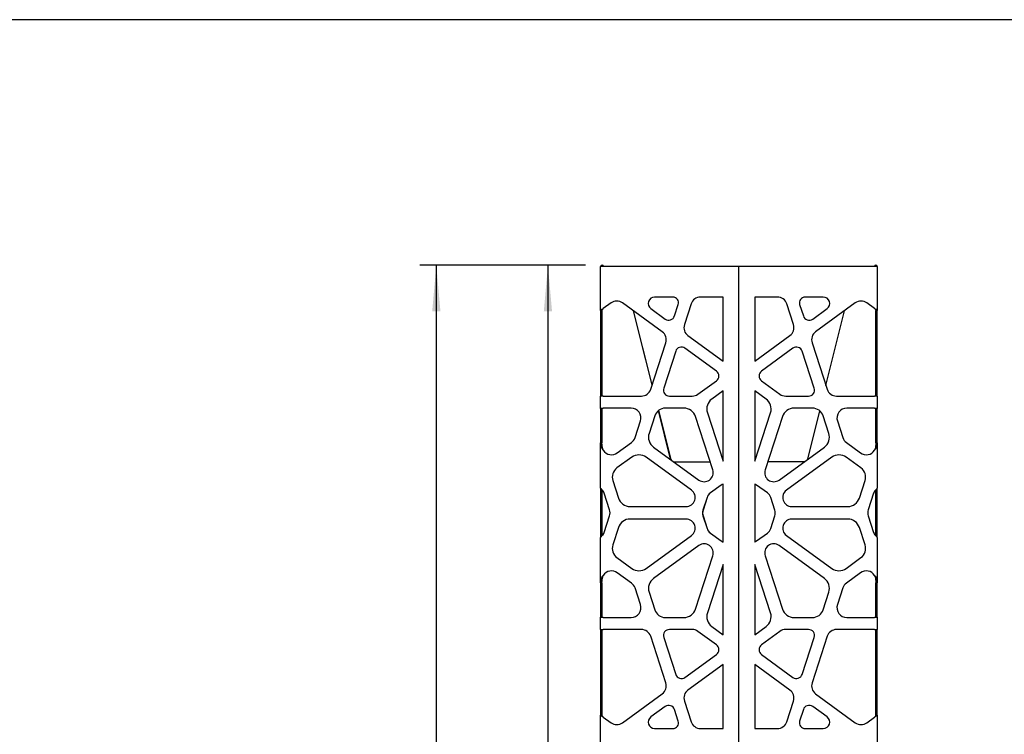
# Model space of a CAD drawing. Header units: millimetres. Extents: x 246 to 4346, y 1072 to 3942.
# Tile 7 of 25: x 1556 to 2454, y 3291 to 3942. Entities that reach past the tile are written whole.
import ezdxf

# ---------------------------------------------------------------- set-up
doc = ezdxf.new("R2010")
doc.units = ezdxf.units.MM
doc.header["$LTSCALE"] = 15
doc.linetypes.add('SLD-Solido', pattern=[0])
doc.layers.add('QUOTE', color=1, linetype='SLD-Solido')
doc.layers.add('SCHIZZI', color=9, linetype='Continuous')
doc.styles.add('SLDTEXTSTYLE1', font='GOTHIC.TTF', dxfattribs={"width": 0.913})
doc.dimstyles.new('SLDDIMSTYLE0', dxfattribs={"dimtxt": 39.6875, "dimasz": 42, "dimexe": 0, "dimexo": 0.0625, "dimgap": 9.921875, "dimtad": 1, "dimdec": 1, "dimrnd": 1e-09, "dimzin": 12, "dimdsep": 46, "dimtxsty": 'SLDTEXTSTYLE1', "dimsah": 1, "dimcen": 0.09, "dimadec": 0, "dimazin": 3, "dimtfac": 1, "dimtdec": 1, "dimtofl": 0, "dimtmove": 0, "dimatfit": 3, "dimfxl": 1, "dimfrac": 2, "dimtolj": 1, "dimtzin": 12, "dimarcsym": 0})

# ---------------------------------------------------------------- blocks, each defined once
blk = doc.blocks.new('_D_3')
at = {"layer": 'QUOTE', "transparency": 16777216}
for p, q in [((2072.32, 3718.44), (2022.94, 3718.44)), ((2037.94, 3718.44), (2037.94, 2790.84)), ((2071.07, 2790.84), (2022.94, 2790.84))]:
    blk.add_line(p, q, dxfattribs=at)
for points in [[(2037.94, 3718.44), (2034.19, 3676.44), (2041.69, 3676.44)], [(2037.94, 2790.84), (2041.69, 2832.84), (2034.19, 2832.84)]]:
    blk.add_solid(points, dxfattribs=at)
at = {"layer": 'QUOTE', "transparency": 16777216, "insert": (1987.24, 3158.86), "char_height": 39.687, "attachment_point": 1, "rotation": 90, "style": 'SLDTEXTSTYLE1'}
blk.add_mtext('927,6', dxfattribs=at)
blk = doc.blocks.new('_D_5')
at = {"layer": 'QUOTE', "transparency": 16777216}
for p, q in [((2072.32, 3718.44), (1921.07, 3718.44)), ((1936.07, 3718.44), (1936.07, 2015.99)), ((2073.47, 2015.99), (1921.07, 2015.99))]:
    blk.add_line(p, q, dxfattribs=at)
for points in [[(1936.07, 3718.44), (1932.32, 3676.44), (1939.82, 3676.44)], [(1936.07, 2015.99), (1939.82, 2057.99), (1932.32, 2057.99)]]:
    blk.add_solid(points, dxfattribs=at)
at = {"layer": 'QUOTE', "transparency": 16777216, "insert": (1885.38, 2723.47), "char_height": 39.687, "attachment_point": 1, "rotation": 90, "style": 'SLDTEXTSTYLE1'}
blk.add_mtext('1702,5', dxfattribs=at)

msp = doc.modelspace()

# ---------------------------------------------------------------- linework, layer by layer
for p, q in [((2086.07, 3677.11), (2086.07, 3717.19)), ((2088.47, 3717.19), (2086.07, 3717.19)), ((2209.87, 3717.19), (2088.47, 3717.19)), ((2212.27, 3717.19), (2209.87, 3717.19)), ((2212.27, 2017.19), (2212.27, 3717.19)), ((2214.67, 3717.19), (2212.27, 3717.19)), ((2336.07, 3717.19), (2214.67, 3717.19)), ((2338.47, 3717.19), (2336.07, 3717.19)), ((2338.47, 3717.19), (2338.47, 3677.11)), ((2151.94, 3689.41), (2135.26, 3689.41)), ((2197.76, 3689.41), (2177.15, 3689.41)), ((2197.76, 3630.98), (2197.76, 3689.41)), ((2247.4, 3689.41), (2226.79, 3689.41)), ((2226.79, 3689.41), (2226.79, 3630.98)), ((2289.29, 3689.41), (2272.61, 3689.41)), ((2086.07, 3677.11), (2087.27, 3677.11)), ((2086.07, 3677.11), (2086.07, 3657.89)), ((2087.27, 3677.11), (2087.27, 3657.89)), ((2095.52, 3684.06), (2088.47, 3678.94)), ((2142.3, 3657.74), (2106.07, 3684.06)), ((2133.14, 3609.48), (2116.17, 3676.72)), ((2131.84, 3678.88), (2144.94, 3669.36)), ((2153.5, 3672.14), (2156.89, 3682.59)), ((2168.62, 3683.21), (2162.47, 3664.29)), ((2262.08, 3664.29), (2255.93, 3683.21)), ((2267.66, 3682.59), (2271.05, 3672.14)), ((2279.61, 3669.36), (2292.71, 3678.88)), ((2318.48, 3684.06), (2282.25, 3657.74)), ((2291.68, 3608.65), (2308.47, 3676.79)), ((2336.07, 3678.94), (2329.03, 3684.06)), ((2337.27, 3677.11), (2338.47, 3677.11)), ((2337.27, 3657.89), (2337.27, 3677.11)), ((2338.47, 3657.89), (2338.47, 3677.11)), ((2086.07, 3657.89), (2086.07, 3647.85)), ((2087.27, 3657.89), (2087.27, 3647.85)), ((2337.27, 3647.85), (2337.27, 3657.89)), ((2338.47, 3647.85), (2338.47, 3657.89)), ((2133.06, 3609.24), (2121.94, 3653.86)), ((2165.73, 3654.26), (2197.76, 3630.98)), ((2226.79, 3630.98), (2258.82, 3654.26)), ((2086.07, 3647.85), (2086.07, 3605.26)), ((2087.27, 3647.85), (2087.27, 3605.26)), ((2131.77, 3605.26), (2145.56, 3647.71)), ((2154.57, 3639.98), (2143.6, 3606.21)), ((2191.7, 3621.84), (2162.97, 3642.71)), ((2261.58, 3642.71), (2232.85, 3621.84)), ((2280.95, 3606.21), (2269.98, 3639.98)), ((2278.99, 3647.71), (2292.78, 3605.26)), ((2337.27, 3605.26), (2337.27, 3647.85)), ((2338.47, 3605.26), (2338.47, 3647.85)), ((2174.87, 3600.78), (2191.7, 3613.01)), ((2232.85, 3613.01), (2249.68, 3600.78)), ((2086.07, 3605.26), (2086.07, 3599.07)), ((2087.27, 3605.26), (2087.27, 3599.07)), ((2197.76, 3603.87), (2187.49, 3596.4)), ((2197.76, 3539.77), (2197.76, 3603.87)), ((2226.79, 3603.87), (2226.79, 3539.77)), ((2237.06, 3596.4), (2226.79, 3603.87)), ((2337.27, 3599.07), (2337.27, 3605.26)), ((2338.47, 3599.07), (2338.47, 3605.26)), ((2086.07, 3587.87), (2086.07, 3599.07)), ((2088.47, 3599.07), (2086.07, 3599.07)), ((2088.47, 3599.07), (2123.24, 3599.07)), ((2148.79, 3599.07), (2169.6, 3599.07)), ((2254.95, 3599.07), (2275.76, 3599.07)), ((2301.31, 3599.07), (2336.07, 3599.07)), ((2338.47, 3599.07), (2336.07, 3599.07)), ((2338.47, 3599.07), (2338.47, 3587.87)), ((2086.07, 3587.87), (2087.27, 3587.87)), ((2086.07, 3587.87), (2086.07, 3576.36)), ((2087.27, 3587.87), (2087.27, 3576.36)), ((2087.77, 3588.11), (2088.47, 3588.11)), ((2113.84, 3588.11), (2088.47, 3588.11)), ((2149.96, 3541.46), (2138.87, 3585.93)), ((2150.34, 3541.33), (2139.05, 3586.07)), ((2161.95, 3588.11), (2145.2, 3588.11)), ((2279.35, 3588.11), (2262.59, 3588.11)), ((2275.17, 3541.66), (2286.01, 3585.66)), ((2336.07, 3588.11), (2310.7, 3588.11)), ((2336.07, 3588.11), (2336.78, 3588.11)), ((2337.27, 3587.87), (2338.47, 3587.87)), ((2337.27, 3576.36), (2337.27, 3587.87)), ((2338.47, 3576.36), (2338.47, 3587.87)), ((2135.4, 3580.98), (2130.22, 3565.05)), ((2188.38, 3531.79), (2172.6, 3580.37)), ((2183.43, 3583.89), (2197.76, 3539.77)), ((2226.79, 3539.77), (2241.12, 3583.89)), ((2251.95, 3580.37), (2236.17, 3531.79)), ((2294.33, 3565.05), (2289.15, 3580.98)), ((2086.07, 3576.36), (2086.07, 3556.38)), ((2087.27, 3576.36), (2087.27, 3556.38)), ((2117.44, 3561.17), (2122.38, 3576.36)), ((2302.17, 3576.36), (2307.11, 3561.17)), ((2337.27, 3556.38), (2337.27, 3576.36)), ((2338.47, 3556.38), (2338.47, 3576.36)), ((2086.07, 3515.13), (2086.07, 3556.38)), ((2087.27, 3556.38), (2086.07, 3556.38)), ((2087.76, 3551.78), (2087.05, 3551.78)), ((2087.76, 3551.78), (2087.27, 3556.38)), ((2088.47, 3549.65), (2087.76, 3551.78)), ((2101.26, 3547.3), (2114.18, 3556.69)), ((2134.29, 3552.54), (2175.62, 3522.52)), ((2248.93, 3522.52), (2290.26, 3552.54)), ((2310.37, 3556.69), (2323.29, 3547.3)), ((2336.79, 3551.78), (2336.07, 3549.65)), ((2337.27, 3556.38), (2336.79, 3551.78)), ((2336.79, 3551.78), (2337.5, 3551.78)), ((2338.47, 3556.38), (2337.27, 3556.38)), ((2338.47, 3556.38), (2338.47, 3515.13)), ((2114.44, 3543.33), (2100.89, 3533.49)), ((2168.92, 3513.31), (2127.6, 3543.33)), ((2150.28, 3541.54), (2149.96, 3541.46)), ((2296.95, 3543.33), (2255.63, 3513.31)), ((2275.14, 3541.56), (2275.17, 3541.66)), ((2323.66, 3533.49), (2310.11, 3543.33)), ((2153.26, 3539.11), (2185.98, 3539.19)), ((2238.62, 3539.33), (2272.2, 3539.42)), ((2086.07, 3515.05), (2086.07, 3499.86)), ((2097.15, 3521.96), (2102.32, 3506.03)), ((2196.08, 3517.91), (2186.22, 3510.74)), ((2196.13, 3517.91), (2186.27, 3510.75)), ((2197.76, 3465.95), (2197.76, 3518.85)), ((2226.79, 3518.83), (2226.79, 3465.97)), ((2238.28, 3510.75), (2228.42, 3517.91)), ((2322.23, 3506.03), (2327.4, 3521.96)), ((2338.47, 3499.86), (2338.47, 3515.05)), ((2087.27, 3513.56), (2087.27, 3499.86)), ((2094.26, 3495.38), (2089.33, 3510.57)), ((2183.19, 3506.57), (2179.4, 3494.93)), ((2183.24, 3506.57), (2179.52, 3495.1)), ((2245.03, 3495.1), (2241.31, 3506.57)), ((2335.22, 3510.57), (2330.29, 3495.38)), ((2337.27, 3499.86), (2337.27, 3513.56)), ((2086.07, 3499.86), (2086.07, 3485.35)), ((2087.27, 3499.86), (2087.27, 3485.35)), ((2112.96, 3498.3), (2164.05, 3498.3)), ((2260.5, 3498.3), (2311.58, 3498.3)), ((2337.27, 3485.35), (2337.27, 3499.86)), ((2338.47, 3485.35), (2338.47, 3499.86)), ((2089.33, 3474.64), (2094.26, 3489.83)), ((2164.05, 3486.91), (2112.96, 3486.91)), ((2179.4, 3489.88), (2183.18, 3478.23)), ((2179.52, 3489.7), (2183.24, 3478.24)), ((2241.31, 3478.24), (2245.03, 3489.7)), ((2311.58, 3486.91), (2260.5, 3486.91)), ((2330.29, 3489.83), (2335.22, 3474.64)), ((2086.07, 3485.35), (2086.07, 3470.16)), ((2087.27, 3485.35), (2087.27, 3471.65)), ((2102.32, 3479.18), (2097.15, 3463.25)), ((2327.4, 3463.25), (2322.23, 3479.18)), ((2337.27, 3471.65), (2337.27, 3485.35)), ((2338.47, 3470.16), (2338.47, 3485.35)), ((2086.07, 3428.83), (2086.07, 3470.08)), ((2127.6, 3441.88), (2168.92, 3471.9)), ((2186.22, 3474.06), (2196.08, 3466.9)), ((2186.27, 3474.06), (2196.13, 3466.9)), ((2228.42, 3466.9), (2238.28, 3474.06)), ((2255.63, 3471.9), (2296.95, 3441.88)), ((2338.47, 3470.08), (2338.47, 3428.83)), ((2175.62, 3462.69), (2134.29, 3432.67)), ((2290.26, 3432.67), (2248.93, 3462.69)), ((2100.89, 3451.72), (2114.44, 3441.88)), ((2172.6, 3404.83), (2188.38, 3453.41)), ((2236.17, 3453.41), (2251.95, 3404.83)), ((2310.11, 3441.88), (2323.66, 3451.72)), ((2197.76, 3445.44), (2183.43, 3401.31)), ((2197.76, 3381.34), (2197.76, 3445.44)), ((2226.79, 3445.44), (2226.79, 3381.34)), ((2241.12, 3401.31), (2226.79, 3445.44)), ((2087.76, 3433.42), (2087.05, 3433.42)), ((2087.27, 3428.83), (2087.76, 3433.42)), ((2087.76, 3433.42), (2088.47, 3435.56)), ((2114.18, 3428.52), (2101.26, 3437.91)), ((2323.29, 3437.91), (2310.37, 3428.52)), ((2336.07, 3435.56), (2336.79, 3433.42)), ((2336.79, 3433.42), (2337.5, 3433.42)), ((2336.79, 3433.42), (2337.27, 3428.83)), ((2086.07, 3428.83), (2087.27, 3428.83)), ((2086.07, 3428.83), (2086.07, 3408.84)), ((2087.27, 3428.83), (2087.27, 3408.84)), ((2122.38, 3408.84), (2117.44, 3424.03)), ((2307.11, 3424.03), (2302.17, 3408.84)), ((2337.27, 3428.83), (2338.47, 3428.83)), ((2337.27, 3408.84), (2337.27, 3428.83)), ((2338.47, 3408.84), (2338.47, 3428.83)), ((2130.22, 3420.15), (2135.4, 3404.22)), ((2289.15, 3404.22), (2294.33, 3420.15)), ((2086.07, 3408.84), (2086.07, 3397.34)), ((2087.27, 3408.84), (2087.27, 3397.34)), ((2337.27, 3397.34), (2337.27, 3408.84)), ((2338.47, 3397.34), (2338.47, 3408.84)), ((2086.07, 3386.14), (2086.07, 3397.34)), ((2087.27, 3397.34), (2086.07, 3397.34)), ((2088.47, 3397.1), (2087.77, 3397.1)), ((2088.47, 3397.1), (2113.84, 3397.1)), ((2145.2, 3397.1), (2161.95, 3397.1)), ((2262.59, 3397.1), (2279.35, 3397.1)), ((2310.7, 3397.1), (2336.07, 3397.1)), ((2336.78, 3397.1), (2336.07, 3397.1)), ((2338.47, 3397.34), (2337.27, 3397.34)), ((2338.47, 3397.34), (2338.47, 3386.14)), ((2187.49, 3388.8), (2197.76, 3381.34)), ((2226.79, 3381.34), (2237.06, 3388.8)), ((2086.07, 3386.14), (2088.47, 3386.14)), ((2086.07, 3386.14), (2086.07, 3379.94)), ((2086.07, 3379.94), (2086.07, 3337.35)), ((2087.27, 3386.14), (2087.27, 3379.94)), ((2087.27, 3379.94), (2087.27, 3337.35)), ((2123.24, 3386.14), (2088.47, 3386.14)), ((2145.56, 3337.5), (2131.77, 3379.94)), ((2143.6, 3378.99), (2154.57, 3345.22)), ((2169.6, 3386.14), (2148.79, 3386.14)), ((2191.7, 3372.2), (2174.87, 3384.43)), ((2249.68, 3384.43), (2232.85, 3372.2)), ((2275.76, 3386.14), (2254.95, 3386.14)), ((2269.98, 3345.22), (2280.95, 3378.99)), ((2292.78, 3379.94), (2278.99, 3337.5)), ((2336.07, 3386.14), (2301.31, 3386.14)), ((2336.07, 3386.14), (2338.47, 3386.14)), ((2337.27, 3379.94), (2337.27, 3386.14)), ((2337.27, 3337.35), (2337.27, 3379.94)), ((2338.47, 3379.94), (2338.47, 3386.14)), ((2338.47, 3337.35), (2338.47, 3379.94)), ((2162.97, 3342.49), (2191.7, 3363.36)), ((2232.85, 3363.36), (2261.58, 3342.49)), ((2197.76, 3354.22), (2165.73, 3330.95)), ((2197.76, 3295.8), (2197.76, 3354.22)), ((2258.82, 3330.95), (2226.79, 3354.22)), ((2226.79, 3354.22), (2226.79, 3295.8)), ((2086.07, 3337.35), (2086.07, 3327.32)), ((2087.27, 3337.35), (2087.27, 3327.32)), ((2337.27, 3327.32), (2337.27, 3337.35)), ((2338.47, 3327.32), (2338.47, 3337.35)), ((2086.07, 3327.32), (2086.07, 3308.1)), ((2087.27, 3327.32), (2087.27, 3308.1)), ((2106.07, 3301.15), (2142.3, 3327.47)), ((2282.25, 3327.47), (2318.48, 3301.15)), ((2337.27, 3308.1), (2337.27, 3327.32)), ((2338.47, 3308.1), (2338.47, 3327.32)), ((2162.47, 3320.92), (2168.62, 3302)), ((2255.93, 3302), (2262.08, 3320.92)), ((2087.27, 3308.1), (2086.07, 3308.1)), ((2086.07, 3273), (2086.07, 3308.1)), ((2144.94, 3315.85), (2131.84, 3306.33)), ((2156.89, 3302.62), (2153.5, 3313.07)), ((2271.05, 3313.07), (2267.66, 3302.62)), ((2292.71, 3306.33), (2279.61, 3315.85)), ((2338.47, 3308.1), (2337.27, 3308.1)), ((2338.47, 3308.1), (2338.47, 3273)), ((2088.47, 3306.27), (2095.52, 3301.15)), ((2329.03, 3301.15), (2336.07, 3306.27)), ((2135.26, 3295.8), (2151.94, 3295.8)), ((2177.15, 3295.8), (2197.76, 3295.8)), ((2226.79, 3295.8), (2247.4, 3295.8)), ((2272.61, 3295.8), (2289.29, 3295.8))]:
    msp.add_line(p, q)
at = {"flags": 128}
for points in [[(2150.34, 3541.33), (2150.5, 3540.87), (2150.57, 3540.71)], [(2152.72, 3539.16), (2152.76, 3539.15), (2153.26, 3539.11)]]:
    msp.add_lwpolyline(points, dxfattribs=at)
for centre, radius, start, end in [((2087.32, 3717.19), 1.25, 0, 180), ((2087.32, 3717.19), 0.05, 0, 180), ((2337.22, 3717.19), 1.25, 0, 180), ((2337.22, 3717.19), 0.05, 0, 180), ((2100.8, 3676.8), 8.97, 54, 126), ((2135.26, 3683.59), 5.82, 90, 234), ((2151.94, 3684.2), 5.21, 342, 90), ((2177.15, 3680.44), 8.97, 90, 162), ((2247.4, 3680.44), 8.97, 18, 90), ((2272.61, 3684.2), 5.21, 90, 198), ((2289.29, 3683.59), 5.82, 306, 90), ((2323.75, 3676.8), 8.97, 54, 126), ((2148.21, 3673.85), 5.56, 234, 342), ((2276.34, 3673.85), 5.56, 198, 306), ((2137.03, 3650.48), 8.97, 342, 54), ((2171, 3661.52), 8.97, 162, 234), ((2253.55, 3661.52), 8.97, 306, 18), ((2287.52, 3650.48), 8.97, 126, 198), ((2159.76, 3638.3), 5.46, 54, 162), ((2264.79, 3638.3), 5.46, 18, 126), ((2188.49, 3617.43), 5.46, 306, 54), ((2236.06, 3617.43), 5.46, 126, 234), ((2123.24, 3608.04), 8.97, 270, 342), ((2148.79, 3604.53), 5.46, 162, 270), ((2275.76, 3604.53), 5.46, 270, 18), ((2301.31, 3608.04), 8.97, 198, 270), ((2169.6, 3608.04), 8.97, 270, 306), ((2194.07, 3587.35), 11.19, 126, 198), ((2230.48, 3587.35), 11.19, 342, 54), ((2254.95, 3608.04), 8.97, 234, 270), ((2113.84, 3579.14), 8.97, 342, 90), ((2145.2, 3577.8), 10.31, 90, 162), ((2161.95, 3576.92), 11.19, 18, 90), ((2262.59, 3576.92), 11.19, 90, 162), ((2279.35, 3577.8), 10.31, 18, 90), ((2310.7, 3579.14), 8.97, 90, 198), ((2108.91, 3563.95), 8.97, 306, 342), ((2140.87, 3561.6), 11.19, 162, 234), ((2283.68, 3561.6), 11.19, 306, 18), ((2315.64, 3563.95), 8.97, 198, 234), ((2095.99, 3554.56), 8.97, 213.13771, 306), ((2121.02, 3534.28), 11.19, 54, 126), ((2152.29, 3542.04), 2.4, 194, 204.38217), ((2303.53, 3534.28), 11.19, 54, 126), ((2328.56, 3554.56), 8.97, 234, 326.86229), ((2106.95, 3525.15), 10.31, 126, 198), ((2180.49, 3529.23), 8.3, 234, 18), ((2244.06, 3529.23), 8.3, 162, 306), ((2317.6, 3525.15), 10.31, 342, 54), ((2200.98, 3511.16), 8.34, 112.71004, 125.99312), ((2201.03, 3511.16), 8.34, 113.07721, 125.9684), ((2223.52, 3511.16), 8.34, 54.0316, 66.92279), ((2080.79, 3507.79), 8.97, 18, 31.10521), ((2112.96, 3509.49), 11.19, 198, 270), ((2164.05, 3506.59), 8.3, 270, 54), ((2191.12, 3503.99), 8.34, 125.98805, 162.00474), ((2233.38, 3503.99), 8.35, 17.99054, 54.01195), ((2260.5, 3506.59), 8.3, 126, 270), ((2311.58, 3509.49), 11.19, 270, 342), ((2343.76, 3507.79), 8.97, 148.89479, 162), ((2085.73, 3492.6), 8.97, 342, 18), ((2112.96, 3475.72), 11.19, 90, 162), ((2164.05, 3478.61), 8.3, 306, 90), ((2186.17, 3492.4), 7.22, 159.51311, 200.48689), ((2189.52, 3492.4), 10.36, 164.891, 195.109), ((2235.03, 3492.4), 10.36, 344.891, 15.109), ((2260.5, 3478.61), 8.3, 90, 234), ((2311.58, 3475.72), 11.19, 18, 90), ((2338.82, 3492.6), 8.97, 162, 198), ((2191.12, 3480.81), 8.34, 197.988, 234.00746), ((2191.17, 3480.81), 8.34, 197.98328, 234.00746), ((2233.38, 3480.81), 8.34, 305.99254, 342.01672), ((2080.79, 3477.41), 8.97, 328.89479, 342), ((2343.76, 3477.41), 8.97, 198, 211.10521), ((2106.95, 3460.06), 10.31, 162, 234), ((2180.49, 3455.98), 8.3, 342, 126), ((2200.98, 3473.65), 8.34, 233.98892, 247.2869), ((2201.03, 3473.65), 8.34, 234.0316, 246.92302), ((2223.52, 3473.65), 8.34, 293.07698, 305.9684), ((2244.06, 3455.98), 8.3, 54, 198), ((2317.6, 3460.06), 10.31, 306, 18), ((2121.02, 3450.93), 11.19, 234, 306), ((2303.53, 3450.93), 11.19, 234, 306), ((2095.99, 3430.65), 8.97, 54, 146.86229), ((2328.56, 3430.65), 8.97, 33.13771, 126), ((2108.91, 3421.26), 8.97, 18, 54), ((2140.87, 3423.61), 11.19, 126, 198), ((2283.68, 3423.61), 11.19, 342, 54), ((2315.64, 3421.26), 8.97, 126, 162), ((2113.84, 3406.07), 8.97, 270, 18), ((2310.7, 3406.07), 8.97, 162, 270), ((2145.2, 3407.41), 10.31, 198, 270), ((2161.95, 3408.29), 11.19, 270, 342), ((2194.07, 3397.86), 11.19, 162, 234), ((2230.48, 3397.86), 11.19, 306, 18), ((2262.59, 3408.29), 11.19, 198, 270), ((2279.35, 3407.41), 10.31, 270, 342), ((2123.24, 3377.17), 8.97, 18, 90), ((2148.79, 3380.68), 5.46, 90, 198), ((2169.6, 3377.17), 8.97, 54, 90), ((2254.95, 3377.17), 8.97, 90, 126), ((2275.76, 3380.68), 5.46, 342, 90), ((2301.31, 3377.17), 8.97, 90, 162), ((2188.49, 3367.78), 5.46, 306, 54), ((2236.06, 3367.78), 5.46, 126, 234), ((2159.76, 3346.91), 5.46, 198, 306), ((2264.79, 3346.91), 5.46, 234, 342), ((2137.03, 3334.73), 8.97, 306, 18), ((2287.52, 3334.73), 8.97, 162, 234), ((2171, 3323.69), 8.97, 126, 198), ((2253.55, 3323.69), 8.97, 342, 54), ((2148.21, 3311.35), 5.56, 18, 126), ((2276.34, 3311.35), 5.56, 54, 162), ((2100.8, 3308.41), 8.97, 234, 306), ((2135.26, 3301.62), 5.82, 126, 270), ((2151.94, 3301.01), 5.21, 270, 18), ((2177.15, 3304.77), 8.97, 198, 270), ((2247.4, 3304.77), 8.97, 270, 342), ((2272.61, 3301.01), 5.21, 162, 270), ((2289.29, 3301.62), 5.82, 270, 54), ((2323.75, 3308.41), 8.97, 234, 306)]:
    msp.add_arc(centre, radius, start, end)
for points in [[(2086.07, 3677.11), (2086.11, 3677.26), (2086.18, 3677.57), (2086.74, 3678.02), (2087.53, 3678.48), (2088.16, 3678.79), (2088.47, 3678.94)], [(2087.27, 3677.11), (2087.29, 3677.26), (2087.33, 3677.57), (2087.61, 3678.02), (2088, 3678.48), (2088.32, 3678.79), (2088.47, 3678.94)], [(2336.07, 3678.94), (2336.39, 3678.79), (2337.02, 3678.48), (2337.81, 3678.02), (2338.37, 3677.57), (2338.44, 3677.26), (2338.47, 3677.11)], [(2336.07, 3678.94), (2336.23, 3678.79), (2336.55, 3678.48), (2336.94, 3678.02), (2337.22, 3677.57), (2337.26, 3677.26), (2337.27, 3677.11)], [(2087.05, 3551.78), (2086.77, 3552.55), (2086.22, 3554.08), (2086.12, 3555.61), (2086.07, 3556.38)], [(2338.47, 3556.38), (2338.43, 3555.61), (2338.33, 3554.08), (2337.78, 3552.55), (2337.5, 3551.78)], [(2086.07, 3428.83), (2086.12, 3429.6), (2086.22, 3431.13), (2086.77, 3432.66), (2087.05, 3433.42)], [(2337.5, 3433.42), (2337.78, 3432.66), (2338.33, 3431.13), (2338.43, 3429.6), (2338.47, 3428.83)], [(2088.47, 3306.27), (2088.16, 3306.42), (2087.53, 3306.73), (2086.74, 3307.18), (2086.18, 3307.64), (2086.11, 3307.94), (2086.07, 3308.1)], [(2088.47, 3306.27), (2088.32, 3306.42), (2088, 3306.73), (2087.61, 3307.18), (2087.33, 3307.64), (2087.29, 3307.94), (2087.27, 3308.1)], [(2338.47, 3308.1), (2338.44, 3307.94), (2338.37, 3307.64), (2337.81, 3307.18), (2337.02, 3306.73), (2336.39, 3306.42), (2336.07, 3306.27)], [(2337.27, 3308.1), (2337.26, 3307.94), (2337.22, 3307.64), (2336.94, 3307.18), (2336.55, 3306.73), (2336.23, 3306.42), (2336.07, 3306.27)]]:
    msp.add_open_spline(points, degree=3)
for points, knots in [([(2086.07, 3587.87), (2086.09, 3587.9), (2086.12, 3587.96), (2086.4, 3588.01), (2086.93, 3588.07), (2087.48, 3588.09), (2087.77, 3588.11)], [0, 0, 0, 0, 0.189999, 0.419983, 0.690002, 1, 1, 1, 1]), ([(2087.27, 3587.87), (2087.28, 3587.9), (2087.3, 3587.96), (2087.44, 3588.01), (2087.7, 3588.07), (2087.98, 3588.09), (2088.12, 3588.11)], [0, 0, 0, 0, 0.192532, 0.423009, 0.692062, 1, 1, 1, 1]), ([(2336.43, 3588.11), (2336.52, 3588.1), (2336.73, 3588.1), (2337, 3588.05), (2337.23, 3587.97), (2337.26, 3587.91), (2337.27, 3587.87)], [0, 0, 0, 0, 0.195347, 0.426671, 0.694743, 1, 1, 1, 1]), ([(2336.78, 3588.11), (2336.96, 3588.1), (2337.37, 3588.1), (2337.92, 3588.05), (2338.38, 3587.97), (2338.44, 3587.91), (2338.47, 3587.87)], [0, 0, 0, 0, 0.197132, 0.429451, 0.697068, 1, 1, 1, 1]), ([(2088.47, 3549.65), (2088.23, 3549.94), (2087.66, 3550.61), (2087.27, 3551.36), (2087.05, 3551.78)], [0, 0, 0, 0, 0.435786, 1, 1, 1, 1]), ([(2337.5, 3551.78), (2337.34, 3551.45), (2336.96, 3550.7), (2336.39, 3550.03), (2336.07, 3549.65)], [0, 0, 0, 0, 0.441429, 1, 1, 1, 1]), ([(2086.07, 3515.13), (2086.1, 3515), (2086.14, 3514.77), (2086.43, 3514.39), (2086.87, 3513.98), (2087.53, 3513.27), (2088.11, 3512.76), (2088.47, 3512.43)], [0, 0, 0, 0, 0.176637, 0.319512, 0.503709, 0.685273, 1, 1, 1, 1]), ([(2336.07, 3512.43), (2336.44, 3512.76), (2337.01, 3513.27), (2337.67, 3513.98), (2338.11, 3514.38), (2338.41, 3514.76), (2338.45, 3515), (2338.47, 3515.13)], [0, 0, 0, 0, 0.317947, 0.494109, 0.674684, 0.819297, 1, 1, 1, 1]), ([(2088.47, 3472.78), (2088.11, 3472.45), (2087.54, 3471.94), (2086.88, 3471.23), (2086.44, 3470.83), (2086.14, 3470.45), (2086.1, 3470.21), (2086.07, 3470.08)], [0, 0, 0, 0, 0.317947, 0.494109, 0.674684, 0.819297, 1, 1, 1, 1]), ([(2338.47, 3470.08), (2338.45, 3470.21), (2338.41, 3470.44), (2338.12, 3470.82), (2337.68, 3471.23), (2337.02, 3471.94), (2336.44, 3472.45), (2336.07, 3472.78)], [0, 0, 0, 0, 0.176637, 0.319512, 0.503709, 0.685273, 1, 1, 1, 1]), ([(2087.05, 3433.42), (2087.21, 3433.76), (2087.59, 3434.51), (2088.16, 3435.18), (2088.47, 3435.56)], [0, 0, 0, 0, 0.441429, 1, 1, 1, 1]), ([(2336.07, 3435.56), (2336.32, 3435.26), (2336.89, 3434.6), (2337.28, 3433.85), (2337.5, 3433.42)], [0, 0, 0, 0, 0.435786, 1, 1, 1, 1]), ([(2087.77, 3397.1), (2087.59, 3397.1), (2087.18, 3397.11), (2086.63, 3397.16), (2086.17, 3397.23), (2086.11, 3397.3), (2086.07, 3397.34)], [0, 0, 0, 0, 0.197132, 0.429451, 0.697068, 1, 1, 1, 1]), ([(2088.12, 3397.1), (2088.03, 3397.1), (2087.82, 3397.11), (2087.55, 3397.16), (2087.32, 3397.23), (2087.29, 3397.3), (2087.27, 3397.34)], [0, 0, 0, 0, 0.195347, 0.426671, 0.694743, 1, 1, 1, 1]), ([(2337.27, 3397.34), (2337.27, 3397.31), (2337.25, 3397.25), (2337.11, 3397.19), (2336.85, 3397.14), (2336.57, 3397.11), (2336.43, 3397.1)], [0, 0, 0, 0, 0.192532, 0.423009, 0.692062, 1, 1, 1, 1]), ([(2338.47, 3397.34), (2338.46, 3397.31), (2338.43, 3397.25), (2338.15, 3397.19), (2337.62, 3397.14), (2337.07, 3397.11), (2336.78, 3397.1)], [0, 0, 0, 0, 0.189999, 0.419983, 0.690002, 1, 1, 1, 1])]:
    msp.add_open_spline(points, degree=3, knots=knots)
at = {"layer": 'SCHIZZI', "color": 7, "true_color": 0xffffff}
msp.add_lwpolyline([(4345.98, 1072.44), (4345.78, 3942.44), (245.98, 3942.44), (245.98, 1072.44)], close=True, dxfattribs=at)

# ---------------------------------------------------------------- dimensions: what is measured, and where the dimension line sits
at = {"layer": 'QUOTE'}
for base, p1, p2, picture, middle in [((1936.07186567, 2015.99363901), (2087.32489067, 3718.44363901), (2088.47489067, 2015.99363901), '_D_5', (1936.07186567, 2804.08977787)), ((2037.94, 2790.84), (2087.32, 3718.44), (2086.07, 2790.84), '_D_3', (2037.94, 3224.82))]:
    dim = msp.add_linear_dim(base=base, p1=p1, p2=p2, angle=90, dimstyle='SLDDIMSTYLE0', dxfattribs=at)
    dim.commit()
    dim.dimension.update_dxf_attribs({"geometry": picture, "text_midpoint": middle, "dimtype": 160})

doc.saveas('drawing.dxf')
